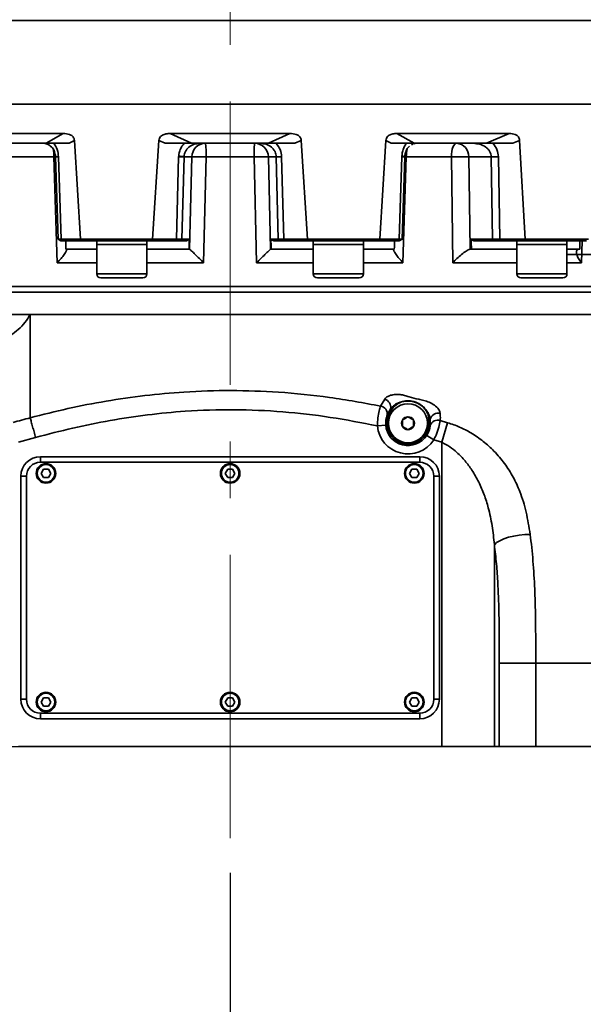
# Model space of a CAD drawing. Header units: millimetres. Extents: x -10540 to 6039, y -7467 to 6433.
# Tile 85 of 179: x -5077 to -4875, y 580 to 933. Entities that reach past the tile are written whole.
import ezdxf

# ---------------------------------------------------------------- set-up
doc = ezdxf.new("R2010")
doc.units = ezdxf.units.MM
doc.header["$LTSCALE"] = 8
doc.header["$PDSIZE"] = -1
doc.linetypes.add('CENTERX2', pattern=[20.32, 12.7, -2.54, 2.54, -2.54])
doc.layers.get('Defpoints').update_dxf_attribs({"true_color": 0x5e5e5e})
doc.layers.add('2细线层', color=4, linetype='Continuous', lineweight=13)
doc.layers.add('7标注层', color=4, linetype='Continuous', lineweight=13)
doc.layers.add('细实线层', color=7, linetype='Continuous')
doc.dimstyles.new('ISO-25', dxfattribs={"dimscale": 20, "dimtxt": 5, "dimasz": 6, "dimexe": 6, "dimexo": 0.625, "dimtad": 1, "dimtoh": 1, "dimdec": 0, "dimtxsty": 'Standard', "dimcen": 2.5, "dimclrd": 1, "dimclre": 1, "dimclrt": 4, "dimadec": 1, "dimazin": 2, "dimtfac": 1, "dimtdec": 0, "dimtmove": 0, "dimatfit": 0, "dimfxl": 1, "dimarcsym": 0})

# ---------------------------------------------------------------- blocks, each defined once
blk = doc.blocks.new('*D78')
at = {"layer": 'Defpoints', "color": 0, "linetype": 'ByBlock', "transparency": 16777216}
for p in [(-4976.16, 2662.54), (-2658.47, 2662.54), (-4574.67, 2472.48), (-4229.73, 2154.19), (-4257.59, 674.22)]:
    blk.add_point(p, dxfattribs=at)
at = {"layer": '细实线层', "color": 1, "linetype": 'ByBlock', "lineweight": -2, "transparency": 16777216}
blk.add_arc((-4608.18, 2662.54), 633.76, 290.86508, 349.13492, dxfattribs=at)
at = {"layer": '细实线层', "color": 1, "linetype": 'ByBlock', "transparency": 16777216}
for points in [[(-4005.7, 2544.97), (-3965.88, 2541.18), (-3974.43, 2662.54)], [(-4377.14, 2051.06), (-4387.78, 2089.62), (-4498.13, 2038.41)]]:
    blk.add_solid(points, dxfattribs=at)
at = {"layer": '细实线层', "color": 4, "linetype": 'ByBlock', "transparency": 16777216, "insert": (-4118.82, 2368.92), "char_height": 100, "attachment_point": 5, "rotation": 59.0362}
blk.add_mtext('80°', dxfattribs=at)
blk = doc.blocks.new('*D82')
at = {"layer": 'Defpoints', "color": 0, "linetype": 'ByBlock', "transparency": 16777216}
for p in [(-4801.18, 1162.05), (-5001.18, 639.74), (-4801.18, 213.09)]:
    blk.add_point(p, dxfattribs=at)
at = {"layer": '细实线层', "color": 1, "linetype": 'ByBlock', "lineweight": -2, "transparency": 16777216}
for p, q in [((-4801.18, 1149.55), (-4801.18, 93.09)), ((-5001.18, 627.24), (-5001.18, 93.09)), ((-5121.18, 213.09), (-5241.18, 213.09)), ((-5001.18, 213.09), (-4801.18, 213.09)), ((-4681.18, 213.09), (-4331.68, 213.09))]:
    blk.add_line(p, q, dxfattribs=at)
at = {"layer": '细实线层', "color": 1, "linetype": 'ByBlock', "transparency": 16777216}
for points in [[(-5121.18, 233.09), (-5121.18, 193.09), (-5001.18, 213.09)], [(-4681.18, 233.09), (-4681.18, 193.09), (-4801.18, 213.09)]]:
    blk.add_solid(points, dxfattribs=at)
at = {"layer": '细实线层', "color": 4, "linetype": 'ByBlock', "transparency": 16777216, "insert": (-4446.43, 276.15), "char_height": 100, "attachment_point": 5}
blk.add_mtext('200', dxfattribs=at)
blk = doc.blocks.new('*D83')
at = {"layer": 'Defpoints', "color": 0, "linetype": 'ByBlock', "transparency": 16777216}
for p in [(-1818.37, 1473.97), (-5001.18, 639.74), (-1818.37, -632.05)]:
    blk.add_point(p, dxfattribs=at)
at = {"layer": '细实线层', "color": 1, "linetype": 'ByBlock', "lineweight": -2, "transparency": 16777216}
for p, q in [((-1818.37, 1461.47), (-1818.37, -752.05)), ((-5001.18, 627.24), (-5001.18, -752.05)), ((-4881.18, -632.05), (-1938.37, -632.05))]:
    blk.add_line(p, q, dxfattribs=at)
at = {"layer": '细实线层', "color": 1, "linetype": 'ByBlock', "transparency": 16777216}
for points in [[(-4881.18, -612.05), (-4881.18, -652.05), (-5001.18, -632.05)], [(-1938.37, -612.05), (-1938.37, -652.05), (-1818.37, -632.05)]]:
    blk.add_solid(points, dxfattribs=at)
at = {"layer": '细实线层', "color": 4, "linetype": 'ByBlock', "transparency": 16777216, "insert": (-3409.77, -569.55), "char_height": 100, "attachment_point": 5}
blk.add_mtext('3183', dxfattribs=at)
blk = doc.blocks.new('*D85')
at = {"layer": '2细线层', "color": 1, "linetype": 'ByBlock', "lineweight": -2, "transparency": 16777216}
for p, q in [((-7399.62, 2760.25), (-7399.62, -754.33)), ((-5001.18, 627.24), (-5001.18, -754.33)), ((-5121.18, -634.33), (-7279.62, -634.33))]:
    blk.add_line(p, q, dxfattribs=at)
at = {"layer": '2细线层', "color": 1, "linetype": 'ByBlock', "transparency": 16777216}
for points in [[(-7279.62, -614.33), (-7279.62, -654.33), (-7399.62, -634.33)], [(-5121.18, -614.33), (-5121.18, -654.33), (-5001.18, -634.33)]]:
    blk.add_solid(points, dxfattribs=at)
at = {"layer": 'Defpoints', "color": 0, "linetype": 'ByBlock', "transparency": 16777216}
for p in [(-7399.62, 2772.75), (-5001.18, 639.74), (-7399.62, -634.33)]:
    blk.add_point(p, dxfattribs=at)
at = {"layer": '2细线层', "color": 4, "linetype": 'ByBlock', "transparency": 16777216, "insert": (-6200.4, -571.83), "char_height": 100, "attachment_point": 5}
blk.add_mtext('2398', dxfattribs=at)
blk = doc.blocks.new('*D87')
at = {"layer": '2细线层', "color": 1, "linetype": 'ByBlock', "lineweight": -2, "transparency": 16777216}
for p, q in [((-4788.68, 4272.97), (-1386.54, 4272.97)), ((-1506.54, 792.54), (-1506.54, 4152.97)), ((-5173.81, 672.54), (-1386.54, 672.54))]:
    blk.add_line(p, q, dxfattribs=at)
at = {"layer": '2细线层', "color": 1, "linetype": 'ByBlock', "transparency": 16777216}
for points in [[(-1526.54, 4152.97), (-1486.54, 4152.97), (-1506.54, 4272.97)], [(-1526.54, 792.54), (-1486.54, 792.54), (-1506.54, 672.54)]]:
    blk.add_solid(points, dxfattribs=at)
at = {"layer": 'Defpoints', "color": 0, "linetype": 'ByBlock', "transparency": 16777216}
for p in [(-4801.18, 4272.97), (-1506.54, 4272.97), (-5186.31, 672.54)]:
    blk.add_point(p, dxfattribs=at)
at = {"layer": '2细线层', "color": 4, "linetype": 'ByBlock', "transparency": 16777216, "insert": (-1569.6, 2367.54), "char_height": 100, "attachment_point": 5, "rotation": 90}
blk.add_mtext('3600', dxfattribs=at)
blk = doc.blocks.new('*D88')
at = {"layer": '2细线层', "color": 1, "linetype": 'ByBlock', "lineweight": -2, "transparency": 16777216}
for p, q in [((-4813.68, 1272.54), (-6007.93, 1272.54)), ((-5032.89, 231.05), (-5562.6, -139.87))]:
    blk.add_line(p, q, dxfattribs=at)
blk.add_arc((-3545.48, 1272.54), 2342.45, 182.93549, 212.06451, dxfattribs=at)
at = {"layer": '2细线层', "color": 1, "linetype": 'ByBlock', "transparency": 16777216}
for points in [[(-5904.85, 1152.07), (-5864.87, 1153.09), (-5887.93, 1272.54)], [(-5513.92, 40.04), (-5547.27, 17.94), (-5464.31, -71.04)]]:
    blk.add_solid(points, dxfattribs=at)
at = {"layer": 'Defpoints', "color": 0, "linetype": 'ByBlock', "transparency": 16777216}
for p in [(-3526.88, 1285.57), (-4801.18, 1272.54), (-4464.59, 1272.54), (-5696.36, 344.74), (-5022.65, 238.21)]:
    blk.add_point(p, dxfattribs=at)
at = {"layer": '2细线层', "color": 4, "linetype": 'ByBlock', "transparency": 16777216, "insert": (-5726.75, 609.01), "char_height": 100, "attachment_point": 5, "rotation": 286.9194}
blk.add_mtext('35°', dxfattribs=at)
blk = doc.blocks.new('*D89')
at = {"layer": '2细线层', "color": 1, "linetype": 'ByBlock', "lineweight": -2, "transparency": 16777216}
for p, q in [((-4813.68, 1272.54), (-5608.41, 1272.54)), ((-5488.41, 792.54), (-5488.41, 1152.54)), ((-5198.81, 672.54), (-5608.41, 672.54))]:
    blk.add_line(p, q, dxfattribs=at)
at = {"layer": '2细线层', "color": 1, "linetype": 'ByBlock', "transparency": 16777216}
for points in [[(-5508.41, 1152.54), (-5468.41, 1152.54), (-5488.41, 1272.54)], [(-5508.41, 792.54), (-5468.41, 792.54), (-5488.41, 672.54)]]:
    blk.add_solid(points, dxfattribs=at)
at = {"layer": 'Defpoints', "color": 0, "linetype": 'ByBlock', "transparency": 16777216}
for p in [(-5488.41, 1272.54), (-4801.18, 1272.54), (-5186.31, 672.54)]:
    blk.add_point(p, dxfattribs=at)
at = {"layer": '2细线层', "color": 4, "linetype": 'ByBlock', "transparency": 16777216, "insert": (-5551.47, 972.54), "char_height": 100, "attachment_point": 5, "rotation": 90}
blk.add_mtext('600', dxfattribs=at)
blk = doc.blocks.new('*D98')
at = {"layer": '2细线层', "color": 1, "linetype": 'ByBlock', "lineweight": -2, "transparency": 16777216}
for p, q in [((-3992.8, 1260.04), (-3992.8, -187.38)), ((-5001.18, 627.24), (-5001.18, -187.38)), ((-4881.18, -67.38), (-4112.8, -67.38))]:
    blk.add_line(p, q, dxfattribs=at)
at = {"layer": '2细线层', "color": 1, "linetype": 'ByBlock', "transparency": 16777216}
for points in [[(-4881.18, -47.38), (-4881.18, -87.38), (-5001.18, -67.38)], [(-4112.8, -47.38), (-4112.8, -87.38), (-3992.8, -67.38)]]:
    blk.add_solid(points, dxfattribs=at)
at = {"layer": 'Defpoints', "color": 0, "linetype": 'ByBlock', "transparency": 16777216}
for p in [(-3992.8, 1272.54), (-5001.18, 639.74), (-3992.8, -67.38)]:
    blk.add_point(p, dxfattribs=at)
at = {"layer": '2细线层', "color": 4, "linetype": 'ByBlock', "transparency": 16777216, "insert": (-4496.99, -4.32), "char_height": 100, "attachment_point": 5}
blk.add_mtext('1008', dxfattribs=at)

msp = doc.modelspace()

# ---------------------------------------------------------------- linework, layer by layer
at = {"color": 7, "linetype": 'Continuous', "lineweight": 35}
for p, q in [((-5236.18, 932.94), (-4766.18, 932.94)), ((-5236.18, 902.94), (-4766.18, 902.94)), ((-5060.97, 892.44), (-5101.26, 892.44)), ((-5067.13, 888.94), (-5060.97, 892.44)), ((-5057.01, 890), (-5058.85, 888.94)), ((-5054.79, 854.53), (-5057.01, 890)), ((-5026.68, 890), (-5028.95, 854.53)), ((-5024.42, 888.94), (-5026.68, 890)), ((-4979.74, 892.44), (-5022.62, 892.44)), ((-5022.62, 892.44), (-5014.99, 888.94)), ((-4987.37, 888.94), (-4979.74, 892.44)), ((-4975.68, 890), (-4977.94, 888.94)), ((-4973.4, 854.53), (-4975.68, 890)), ((-4945.34, 890), (-4947.57, 854.53)), ((-4943.51, 888.94), (-4945.34, 890)), ((-4901.1, 892.44), (-4941.39, 892.44)), ((-4941.39, 892.44), (-4935.22, 888.94)), ((-4909.26, 888.94), (-4901.1, 892.44)), ((-4897.42, 890), (-4899.84, 888.94)), ((-4895.37, 854.53), (-4897.42, 890)), ((-5093.09, 888.94), (-5067.13, 888.94)), ((-5067.89, 888.94), (-5066.73, 888.67)), ((-5066.73, 888.67), (-5066.16, 888.42)), ((-5066.16, 888.42), (-5065.57, 887.96)), ((-5014.99, 888.94), (-4987.37, 888.94)), ((-5013.07, 888.85), (-5012.51, 888.91)), ((-4989.84, 888.91), (-4989.26, 888.85)), ((-4936.16, 888.44), (-4935.61, 888.68)), ((-4935.31, 888.75), (-4934.47, 888.94)), ((-4935.22, 888.94), (-4909.26, 888.94)), ((-4913.42, 888.91), (-4912.85, 888.85)), ((-5064.33, 884.07), (-5080.48, 884.07)), ((-5064.33, 884.07), (-5063.77, 884.08)), ((-5063.13, 846.07), (-5064.33, 884.07)), ((-5063.77, 884.08), (-5062.85, 854.52)), ((-5062.7, 884.08), (-5061.78, 854.53)), ((-5019.63, 884.08), (-5020.38, 854.53)), ((-5019.63, 884.08), (-5019.62, 884.31)), ((-5017.7, 884.08), (-5018.45, 854.53)), ((-5017.7, 884.08), (-5017.69, 884.23)), ((-5014.9, 884.08), (-5017.7, 884.08)), ((-5015.71, 850.92), (-5014.9, 884.08)), ((-5009.77, 884.07), (-5010.67, 846.07)), ((-4992.59, 884.07), (-5009.77, 884.07)), ((-4991.68, 846.07), (-4992.59, 884.07)), ((-4984.66, 884.08), (-4987.46, 884.08)), ((-4987.46, 884.08), (-4986.65, 850.92)), ((-4983.9, 854.53), (-4984.66, 884.08)), ((-4982.73, 884.08), (-4981.98, 854.53)), ((-4939.66, 884.08), (-4940.58, 854.53)), ((-4939.66, 884.08), (-4939.65, 884.31)), ((-4939.51, 854.52), (-4938.58, 884.08)), ((-4938.02, 884.07), (-4939.23, 846.07)), ((-4938.59, 884.07), (-4938.58, 884.23)), ((-4938.59, 884.08), (-4938.02, 884.07)), ((-4921.88, 884.07), (-4938.02, 884.07)), ((-4921.38, 846.07), (-4921.88, 884.07)), ((-4907.58, 884.08), (-4915.65, 884.08)), ((-4915.65, 884.08), (-4915.19, 850.92)), ((-4907.09, 854.53), (-4907.58, 884.08)), ((-4904.98, 884.08), (-4904.49, 854.53)), ((-5062.85, 854.53), (-5061.83, 853.94)), ((-5061.78, 854.53), (-5054.79, 854.53)), ((-5061.78, 854.53), (-5061.12, 853.94)), ((-5061.12, 853.94), (-5054.29, 853.94)), ((-5054.79, 854.53), (-5054.75, 854.52)), ((-5054.75, 854.52), (-5028.99, 854.52)), ((-5054.29, 853.94), (-5054.75, 854.52)), ((-5054.29, 853.94), (-5029.11, 853.94)), ((-5048.99, 853.94), (-5048.99, 852.64)), ((-5048.99, 852.64), (-5048.99, 842.14)), ((-5048.99, 852.64), (-5031.12, 852.64)), ((-5048.99, 852.64), (-5041.55, 852.64)), ((-5041.55, 852.64), (-5030.99, 852.64)), ((-5031.12, 852.64), (-5030.99, 852.64)), ((-5030.99, 852.64), (-5030.99, 853.94)), ((-5030.99, 842.14), (-5030.99, 852.64)), ((-5028.99, 854.52), (-5029.11, 853.94)), ((-5029.11, 853.94), (-5020.73, 853.94)), ((-5028.99, 854.52), (-5028.95, 854.53)), ((-5028.95, 854.53), (-5020.38, 854.53)), ((-5020.38, 854.53), (-5020.73, 853.94)), ((-5019.45, 853.94), (-5018.45, 854.53)), ((-5019.45, 853.94), (-5016.8, 853.94)), ((-5018.45, 854.53), (-5015.78, 854.53)), ((-4986.57, 854.53), (-4983.9, 854.53)), ((-4985.55, 853.94), (-4982.9, 853.94)), ((-4982.9, 853.94), (-4983.9, 854.53)), ((-4981.98, 854.53), (-4973.4, 854.53)), ((-4981.98, 854.53), (-4981.63, 853.94)), ((-4981.63, 853.94), (-4973.25, 853.94)), ((-4973.4, 854.53), (-4973.37, 854.52)), ((-4973.37, 854.52), (-4947.6, 854.52)), ((-4973.25, 853.94), (-4973.37, 854.52)), ((-4973.25, 853.94), (-4948.06, 853.94)), ((-4971.37, 853.94), (-4971.37, 852.64)), ((-4971.37, 852.64), (-4971.37, 842.14)), ((-4971.37, 852.64), (-4953.37, 852.64)), ((-4971.37, 852.64), (-4960.8, 852.64)), ((-4960.8, 852.64), (-4953.37, 852.64)), ((-4953.37, 852.64), (-4953.37, 853.94)), ((-4953.37, 842.14), (-4953.37, 852.64)), ((-4947.6, 854.52), (-4948.06, 853.94)), ((-4948.06, 853.94), (-4941.23, 853.94)), ((-4947.6, 854.52), (-4947.57, 854.53)), ((-4947.57, 854.53), (-4940.58, 854.53)), ((-4940.58, 854.53), (-4941.23, 853.94)), ((-4940.53, 853.94), (-4939.5, 854.53)), ((-4914.77, 854.53), (-4907.09, 854.53)), ((-4913.84, 853.94), (-4906.21, 853.94)), ((-4906.21, 853.94), (-4907.09, 854.53)), ((-4904.49, 854.53), (-4895.37, 854.53)), ((-4904.49, 854.53), (-4904.49, 853.94)), ((-4904.49, 853.94), (-4895.58, 853.94)), ((-4898.43, 853.94), (-4898.43, 852.64)), ((-4898.43, 852.64), (-4898.43, 842.14)), ((-4898.43, 852.64), (-4880.43, 852.64)), ((-4898.43, 852.64), (-4884.93, 852.64)), ((-4895.58, 853.94), (-4895.34, 854.52)), ((-4895.58, 853.94), (-4873.43, 853.94)), ((-4895.37, 854.53), (-4895.34, 854.52)), ((-4895.34, 854.52), (-4872.68, 854.52)), ((-4884.93, 852.64), (-4880.43, 852.64)), ((-4880.43, 852.64), (-4880.43, 853.94)), ((-4880.43, 842.14), (-4880.43, 852.64)), ((-4874.97, 853.94), (-4875.26, 846.07)), ((-5048.99, 850.94), (-5060.03, 850.94)), ((-5059.85, 850.92), (-5059.93, 850.94)), ((-5015.89, 850.94), (-5030.99, 850.94)), ((-5015.79, 850.94), (-5015.89, 850.94)), ((-5015.79, 850.94), (-5015.71, 850.92)), ((-4986.65, 850.92), (-4986.57, 850.94)), ((-4986.57, 850.94), (-4986.47, 850.94)), ((-4971.37, 850.94), (-4986.47, 850.94)), ((-4942.32, 850.94), (-4953.37, 850.94)), ((-4942.42, 850.94), (-4942.5, 850.92)), ((-4915.19, 850.92), (-4914.96, 850.94)), ((-4914.96, 850.94), (-4914.68, 850.94)), ((-4898.3, 850.94), (-4914.68, 850.94)), ((-4875.86, 850.94), (-4880.5, 850.94)), ((-4880.43, 849.04), (-4838.97, 849.04)), ((-4876.14, 850.94), (-4876.37, 850.92)), ((-5048.99, 846.07), (-5063.13, 846.07)), ((-5010.67, 846.07), (-5030.99, 846.07)), ((-4971.37, 846.07), (-4991.68, 846.07)), ((-4939.23, 846.07), (-4953.37, 846.07)), ((-4898.43, 846.07), (-4921.38, 846.07)), ((-4875.26, 846.07), (-4880.43, 846.07)), ((-5048.99, 842.14), (-5041.55, 842.14)), ((-5041.29, 840.64), (-5047.49, 840.64)), ((-5041.55, 842.14), (-5030.99, 842.14)), ((-5032.49, 840.64), (-5041.29, 840.64)), ((-4971.37, 842.14), (-4960.8, 842.14)), ((-4961.06, 840.64), (-4969.87, 840.64)), ((-4954.87, 840.64), (-4961.06, 840.64)), ((-4960.8, 842.14), (-4953.37, 842.14)), ((-4898.43, 842.14), (-4884.93, 842.14)), ((-4885.68, 840.64), (-4896.93, 840.64)), ((-4881.93, 840.64), (-4885.68, 840.64)), ((-4884.93, 842.14), (-4880.43, 842.14)), ((-5234.18, 837.54), (-5001.18, 837.54)), ((-5001.18, 837.54), (-4768.18, 837.54)), ((-5001.18, 835.54), (-5236.18, 835.54)), ((-4766.18, 835.54), (-5001.18, 835.54)), ((-4947.22, 794.67), (-4945.77, 797.21)), ((-4944.06, 793.01), (-4944.87, 791.46)), ((-4944.06, 793.01), (-4943.64, 793.68)), ((-4943.65, 792.73), (-4944.06, 793.01)), ((-4943.21, 793.44), (-4943.65, 792.73)), ((-4943.21, 793.44), (-4943.64, 793.68)), ((-4948.39, 787.58), (-4945.4, 787.84)), ((-4929.5, 790.06), (-4930, 790.06)), ((-4929.96, 789.23), (-4930, 790.06)), ((-4929.96, 789.23), (-4929.46, 789.27)), ((-4929.5, 790.06), (-4929.46, 789.27)), ((-4925.88, 789.5), (-4923.23, 788.74)), ((-4923.23, 788.74), (-4925.33, 781.69)), ((-4928.21, 782.53), (-4930.73, 784.17)), ((-5070.9, 783.44), (-5077.03, 781.73)), ((-4925.33, 781.69), (-4928.21, 782.53)), ((-4925.33, 672.54), (-4925.33, 781.69)), ((-5069.18, 774.54), (-5069.18, 776.54)), ((-5069.18, 776.54), (-4933.18, 776.54)), ((-4933.18, 774.54), (-5069.18, 774.54)), ((-4933.18, 774.54), (-4933.18, 776.54)), ((-5068.91, 770.54), (-5068.04, 772.04)), ((-5068.04, 769.04), (-5068.91, 770.54)), ((-5068.04, 772.04), (-5066.31, 772.04)), ((-5066.31, 772.04), (-5065.45, 770.54)), ((-5065.45, 770.54), (-5066.31, 769.04)), ((-5002.91, 770.54), (-5002.04, 772.04)), ((-5002.04, 769.04), (-5002.91, 770.54)), ((-5002.04, 772.04), (-5000.31, 772.04)), ((-5000.31, 772.04), (-4999.45, 770.54)), ((-4999.45, 770.54), (-5000.31, 769.04)), ((-4936.91, 770.54), (-4936.04, 772.04)), ((-4936.04, 769.04), (-4936.91, 770.54)), ((-4936.04, 772.04), (-4934.31, 772.04)), ((-4934.31, 772.04), (-4933.45, 770.54)), ((-4933.45, 770.54), (-4934.31, 769.04)), ((-5076.18, 689.54), (-5076.18, 769.54)), ((-5076.18, 769.54), (-5074.18, 769.54)), ((-5074.18, 769.54), (-5074.18, 689.54)), ((-5066.31, 769.04), (-5068.04, 769.04)), ((-5000.31, 769.04), (-5002.04, 769.04)), ((-4934.31, 769.04), (-4936.04, 769.04)), ((-4928.18, 689.54), (-4928.18, 769.54)), ((-4928.18, 769.54), (-4926.18, 769.54)), ((-4926.18, 769.54), (-4926.18, 689.54)), ((-4906.47, 744.98), (-4906.47, 672.54)), ((-4904.72, 672.54), (-4904.72, 702.54)), ((-4891.64, 702.54), (-4891.64, 672.54)), ((-5076.18, 689.54), (-5074.18, 689.54)), ((-5068.91, 688.54), (-5068.04, 690.04)), ((-5068.04, 690.04), (-5066.31, 690.04)), ((-5066.31, 690.04), (-5065.45, 688.54)), ((-5002.91, 688.54), (-5002.04, 690.04)), ((-5002.04, 690.04), (-5000.31, 690.04)), ((-5000.31, 690.04), (-4999.45, 688.54)), ((-4936.91, 688.54), (-4936.04, 690.04)), ((-4936.04, 690.04), (-4934.31, 690.04)), ((-4934.31, 690.04), (-4933.45, 688.54)), ((-4928.18, 689.54), (-4926.18, 689.54)), ((-5068.04, 687.04), (-5068.91, 688.54)), ((-5066.31, 687.04), (-5068.04, 687.04)), ((-5065.45, 688.54), (-5066.31, 687.04)), ((-5002.04, 687.04), (-5002.91, 688.54)), ((-5000.31, 687.04), (-5002.04, 687.04)), ((-4999.45, 688.54), (-5000.31, 687.04)), ((-4936.04, 687.04), (-4936.91, 688.54)), ((-4934.31, 687.04), (-4936.04, 687.04)), ((-4933.45, 688.54), (-4934.31, 687.04)), ((-5069.18, 684.54), (-4933.18, 684.54)), ((-5069.18, 682.54), (-5069.18, 684.54)), ((-4933.18, 682.54), (-5069.18, 682.54)), ((-4933.18, 682.54), (-4933.18, 684.54)), ((-4925.33, 672.54), (-5077.03, 672.54)), ((-4906.47, 672.54), (-4925.33, 672.54)), ((-4904.72, 672.54), (-4906.47, 672.54)), ((-4891.64, 672.54), (-4904.72, 672.54)), ((-4891.64, 672.54), (-4861.63, 672.54))]:
    msp.add_line(p, q, dxfattribs=at)
at = {"color": 7, "linetype": 'Continuous', "lineweight": 35, "flags": 128}
for points in [[(-4919.98, 888.94), (-4920.34, 888.85), (-4920.69, 888.57), (-4921.02, 888.12), (-4921.3, 887.52), (-4921.54, 886.78), (-4921.72, 885.94), (-4921.83, 885.03), (-4921.88, 884.07)], [(-4893.64, 748.67), (-4895.56, 748.62), (-4897.55, 748.42), (-4899.51, 748.09), (-4901.37, 747.63), (-4903.06, 747.07), (-4904.51, 746.42), (-4905.66, 745.72), (-4906.47, 744.98)]]:
    msp.add_lwpolyline(points, dxfattribs=at)
at = {"color": 7, "linetype": 'Continuous', "lineweight": 35}
for centre, radius in [((-4937.43, 788.54), 7), ((-5067.18, 770.54), 3.5), ((-5067.18, 770.54), 3.15), ((-5001.18, 770.54), 3.5), ((-5001.18, 770.54), 3.15), ((-4935.18, 770.54), 3.5), ((-4935.18, 770.54), 3.15), ((-5067.18, 688.54), 3.5), ((-5067.18, 688.54), 3.15), ((-5001.18, 688.54), 3.5), ((-5001.18, 688.54), 3.15), ((-4935.18, 688.54), 3.5), ((-4935.18, 688.54), 3.15)]:
    msp.add_circle(centre, radius, dxfattribs=at)
for centre, radius, start, end in [((-5077.68, 884.11), 13.35, 359.8196, 12.3486), ((-5009.94, 883.98), 4.96, 90.4251, 178.8019), ((-5039.19, 885.26), 29.44, 357.6755, 7.1703), ((-4963.17, 885.26), 29.44, 172.8297, 182.3245), ((-4992.42, 883.98), 4.96, 1.1981, 89.5749), ((-4924.7, 884.11), 13.33, 167.5788, 180.1863), ((-4920.32, 884.27), 4.68, 357.6752, 85.748), ((-5063.35, 901.43), 17.36, 268.6253, 272.1602), ((-5018.66, 915.5), 31.44, 268.2432, 271.7568), ((-5015.65, 951.28), 67.09, 266.6132, 268.2579), ((-4983.69, 915.5), 31.44, 268.2432, 271.7568), ((-4939, 901.43), 17.36, 267.8398, 271.3747), ((-4940.28, 869.27), 15.05, 83.5311, 87.6036), ((-4906.28, 945.21), 61.14, 268.783, 271.217), ((-5047.49, 842.14), 1.5, 180, 270), ((-5032.49, 842.14), 1.5, 270, 0), ((-4969.87, 842.14), 1.5, 180, 270), ((-4954.87, 842.14), 1.5, 270, 0), ((-4896.93, 842.14), 1.5, 180, 270), ((-4881.93, 842.14), 1.5, 270, 0), ((-4947.63, 791.9), 2.79, 350.9489, 81.4651), ((-4946.84, 794.16), 3.23, 351.4868, 70.6608), ((-4937.43, 788.54), 7.5, 146.0049, 5.2565), ((-4926.47, 788.99), 3.21, 80.0961, 160.5783), ((-4937.43, 788.54), 11, 185.0013, 326.896), ((-4937.43, 788.54), 8, 185.0013, 326.896), ((-4937.43, 788.54), 2.31, 150, 210), ((-4937.43, 788.54), 2.31, 90, 150), ((-4937.43, 788.54), 2.31, 30, 90), ((-4937.43, 788.54), 2.31, 330, 30), ((-4926.8, 786.85), 2.81, 70.9035, 162.3337), ((-4937.43, 788.54), 2.31, 210, 270), ((-4937.43, 788.54), 2.31, 270, 330), ((-5069.18, 769.54), 7, 90, 180), ((-5069.18, 769.54), 5, 90, 180), ((-4933.18, 769.54), 7, 0, 90), ((-4933.18, 769.54), 5, 0, 90), ((-5069.18, 689.54), 7, 180, 270), ((-5069.18, 689.54), 5, 180, 270), ((-4933.18, 689.54), 5, 270, 0), ((-4933.18, 689.54), 7, 270, 0)]:
    msp.add_arc(centre, radius, start, end, dxfattribs=at)
for centre, major_axis, ratio, start_param, end_param in [((-5001.18, 72.85), (-209.77, 7394.32), 0.004998, 1.464823, 1.465231), ((-5001.18, 841.53), (212.8, 121.92), 0.075622, 1.59612, 1.60092), ((-5001.18, 72.85), (209.77, 7394.32), 0.004998, 1.465027, 1.465515), ((-5001.18, 72.85), (-209.77, 7394.32), 0.004998, 4.81767, 4.818158), ((-5001.18, 841.53), (212.8, -121.92), 0.075622, 1.540673, 1.545473), ((-5001.18, 72.85), (209.77, 7394.32), 0.004998, 4.817954, 4.818362), ((-5001.18, 72.85), (-184.5, 7394.32), 0.014394, 4.817453, 4.817941), ((-5001.18, 841.53), (211.44, -113.16), 0.227735, 1.269591, 1.274391), ((-5001.18, 72.85), (184.5, 7394.32), 0.014394, 4.818171, 4.818579)]:
    msp.add_ellipse(centre, major_axis=major_axis, ratio=ratio, start_param=start_param, end_param=end_param, dxfattribs=at)
for points, knots in [([(-5060.97, 892.44), (-5060.22, 892.4), (-5059.07, 892.34), (-5057.82, 891.67), (-5057.25, 890.98), (-5057.05, 890.43), (-5057.02, 890.1), (-5057.01, 890)], [0, 0, 0, 0, 0.438625, 0.671143, 0.809268, 0.947739, 1, 1, 1, 1]), ([(-5026.68, 890), (-5026.64, 890.25), (-5026.57, 890.73), (-5026.13, 891.4), (-5025.34, 891.99), (-5024.12, 892.38), (-5023.14, 892.42), (-5022.62, 892.44)], [0, 0, 0, 0, 0.139216, 0.278881, 0.442793, 0.696779, 1, 1, 1, 1]), ([(-4979.74, 892.44), (-4978.97, 892.4), (-4977.79, 892.34), (-4976.5, 891.67), (-4975.92, 890.98), (-4975.72, 890.43), (-4975.69, 890.1), (-4975.68, 890)], [0, 0, 0, 0, 0.438625, 0.671143, 0.809268, 0.947739, 1, 1, 1, 1]), ([(-4945.34, 890), (-4945.31, 890.25), (-4945.23, 890.73), (-4944.8, 891.4), (-4944.03, 891.99), (-4942.84, 892.38), (-4941.9, 892.42), (-4941.39, 892.44)], [0, 0, 0, 0, 0.1392162, 0.2788812, 0.4427926, 0.6967795, 1, 1, 1, 1]), ([(-4901.1, 892.44), (-4900.4, 892.4), (-4899.33, 892.34), (-4898.16, 891.67), (-4897.64, 890.98), (-4897.46, 890.43), (-4897.43, 890.1), (-4897.42, 890)], [0, 0, 0, 0, 0.438625, 0.671143, 0.809268, 0.947739, 1, 1, 1, 1]), ([(-5067.13, 888.94), (-5066.41, 888.94), (-5064.55, 888.94), (-5061.75, 888.94), (-5059.82, 888.94), (-5058.85, 888.94)], [0, 0, 0, 0, 0.237029, 0.614922, 1, 1, 1, 1]), ([(-5065.48, 887.89), (-5065.27, 887.71), (-5064.71, 887.24), (-5064.16, 886.14), (-5063.84, 884.99), (-5063.79, 884.38), (-5063.77, 884.07)], [0, 0, 0, 0, 0.250389, 0.633779, 0.817709, 1, 1, 1, 1]), ([(-5062.7, 884.08), (-5062.8, 884.97), (-5063, 886.78), (-5063.89, 888.21), (-5064.34, 888.94)], [0, 0, 0, 0, 0.492589, 1, 1, 1, 1]), ([(-5024.42, 888.94), (-5022.91, 888.94), (-5020.63, 888.94), (-5017.45, 888.94), (-5015.81, 888.94), (-5014.99, 888.94)], [0, 0, 0, 0, 0.491225, 0.743913, 1, 1, 1, 1]), ([(-5019.62, 884.31), (-5019.49, 885.16), (-5019.23, 886.88), (-5018.2, 888.25), (-5017.68, 888.94)], [0, 0, 0, 0, 0.492622, 1, 1, 1, 1]), ([(-5017.69, 884.23), (-5017.66, 884.53), (-5017.58, 885.14), (-5017.23, 886.03), (-5016.68, 886.87), (-5015.67, 887.88), (-5014.41, 888.62), (-5013.39, 888.73), (-5013.06, 888.77)], [0, 0, 0, 0, 0.118378, 0.241311, 0.376607, 0.526295, 0.844742, 1, 1, 1, 1]), ([(-4989.28, 888.76), (-4988.94, 888.73), (-4987.9, 888.61), (-4986.63, 887.84), (-4985.61, 886.8), (-4985.08, 885.93), (-4984.74, 885.02), (-4984.68, 884.39), (-4984.66, 884.08)], [0, 0, 0, 0, 0.155314, 0.47433, 0.62388, 0.759075, 0.88154, 1, 1, 1, 1]), ([(-4987.37, 888.94), (-4986.6, 888.94), (-4984.63, 888.94), (-4981.44, 888.94), (-4979.12, 888.94), (-4977.94, 888.94)], [0, 0, 0, 0, 0.2370292, 0.6149221, 1, 1, 1, 1]), ([(-4982.73, 884.08), (-4982.84, 884.97), (-4983.06, 886.78), (-4984.13, 888.21), (-4984.68, 888.94)], [0, 0, 0, 0, 0.492589, 1, 1, 1, 1]), ([(-4943.51, 888.94), (-4942.26, 888.94), (-4940.36, 888.94), (-4937.54, 888.94), (-4936, 888.94), (-4935.22, 888.94)], [0, 0, 0, 0, 0.491225, 0.743913, 1, 1, 1, 1]), ([(-4939.65, 884.31), (-4939.53, 885.16), (-4939.3, 886.88), (-4938.45, 888.25), (-4938.02, 888.94)], [0, 0, 0, 0, 0.4926218, 1, 1, 1, 1]), ([(-4938.58, 884.23), (-4938.55, 884.53), (-4938.49, 885.12), (-4938.15, 886.24), (-4937.59, 887.3), (-4937.05, 887.76), (-4936.83, 887.93)], [0, 0, 0, 0, 0.181804, 0.365686, 0.749492, 1, 1, 1, 1]), ([(-4912.86, 888.76), (-4912.47, 888.73), (-4911.27, 888.61), (-4909.81, 887.84), (-4908.65, 886.8), (-4908.04, 885.93), (-4907.66, 885.02), (-4907.61, 884.39), (-4907.58, 884.08)], [0, 0, 0, 0, 0.155273, 0.474304, 0.623861, 0.759063, 0.881534, 1, 1, 1, 1]), ([(-4909.26, 888.94), (-4908.55, 888.94), (-4906.7, 888.94), (-4903.52, 888.94), (-4901.07, 888.94), (-4899.84, 888.94)], [0, 0, 0, 0, 0.237029, 0.614922, 1, 1, 1, 1]), ([(-4904.98, 884.08), (-4905.09, 884.97), (-4905.31, 886.78), (-4906.44, 888.21), (-4907.01, 888.94)], [0, 0, 0, 0, 0.4925894, 1, 1, 1, 1]), ([(-5014.9, 884.08), (-5014.74, 884.09), (-5014.41, 884.12), (-5013.17, 884.12), (-5011.55, 884.11), (-5010.35, 884.08), (-5009.77, 884.07)], [0, 0, 0, 0, 0.241759, 0.5, 0.758241, 1, 1, 1, 1]), ([(-4992.59, 884.07), (-4992.01, 884.08), (-4990.8, 884.11), (-4989.18, 884.12), (-4987.95, 884.12), (-4987.62, 884.09), (-4987.46, 884.08)], [0, 0, 0, 0, 0.241759, 0.5, 0.758241, 1, 1, 1, 1]), ([(-4921.88, 884.07), (-4921.32, 884.08), (-4920.17, 884.11), (-4918.33, 884.12), (-4916.69, 884.12), (-4915.99, 884.09), (-4915.65, 884.08)], [0, 0, 0, 0, 0.2417589, 0.5, 0.7582411, 1, 1, 1, 1]), ([(-5062.85, 854.52), (-5062.81, 854.52), (-5062.75, 854.52), (-5062.31, 854.52), (-5061.92, 854.52), (-5061.78, 854.53)], [0, 0, 0, 0, 0.386427, 0.7728475, 1, 1, 1, 1]), ([(-5061.81, 853.94), (-5061.81, 853.94), (-5061.83, 853.94), (-5061.64, 853.94), (-5061.36, 853.94), (-5061.16, 853.94), (-5061.12, 853.94)], [0, 0, 0, 0, 0.111034, 0.514505, 0.918163, 1, 1, 1, 1]), ([(-5020.73, 853.94), (-5020.54, 853.94), (-5020.16, 853.94), (-5019.72, 853.94), (-5019.51, 853.94), (-5019.46, 853.94), (-5019.45, 853.94)], [0, 0, 0, 0, 0.290928, 0.612752, 0.934724, 1, 1, 1, 1]), ([(-5020.38, 854.53), (-5020.07, 854.52), (-5019.47, 854.52), (-5018.76, 854.52), (-5018.56, 854.52), (-5018.45, 854.53)], [0, 0, 0, 0, 0.3223859, 0.6447631, 1, 1, 1, 1]), ([(-4983.9, 854.53), (-4983.81, 854.52), (-4983.63, 854.52), (-4982.95, 854.52), (-4982.31, 854.52), (-4981.98, 854.53)], [0, 0, 0, 0, 0.322386, 0.644763, 1, 1, 1, 1]), ([(-4982.9, 853.94), (-4982.85, 853.94), (-4982.74, 853.94), (-4982.33, 853.94), (-4981.92, 853.94), (-4981.67, 853.94), (-4981.63, 853.94)], [0, 0, 0, 0, 0.290928, 0.612752, 0.934724, 1, 1, 1, 1]), ([(-4941.23, 853.94), (-4941.09, 853.94), (-4940.8, 853.94), (-4940.56, 853.94), (-4940.56, 853.94), (-4940.55, 853.94)], [0, 0, 0, 0, 0.363889, 0.766422, 1, 1, 1, 1]), ([(-4940.58, 854.53), (-4940.35, 854.52), (-4939.88, 854.52), (-4939.53, 854.52), (-4939.55, 854.52), (-4939.56, 854.52)], [0, 0, 0, 0, 0.3867907, 0.7735711, 1, 1, 1, 1]), ([(-4907.09, 854.53), (-4906.89, 854.52), (-4906.5, 854.52), (-4905.57, 854.52), (-4904.86, 854.52), (-4904.49, 854.53)], [0, 0, 0, 0, 0.322386, 0.644763, 1, 1, 1, 1]), ([(-4906.21, 853.94), (-4906.09, 853.94), (-4905.85, 853.94), (-4905.29, 853.94), (-4904.8, 853.94), (-4904.54, 853.94), (-4904.49, 853.94)], [0, 0, 0, 0, 0.290928, 0.612752, 0.934724, 1, 1, 1, 1]), ([(-5059.85, 850.92), (-5059.81, 850.86), (-5059.73, 850.75), (-5059.93, 850.18), (-5060.58, 849.14), (-5061.72, 847.65), (-5062.66, 846.6), (-5063.13, 846.07)], [0, 0, 0, 0, 0.120711, 0.250644, 0.500151, 0.74978, 1, 1, 1, 1]), ([(-5015.71, 850.92), (-5015.63, 850.86), (-5015.46, 850.75), (-5014.8, 850.18), (-5013.7, 849.14), (-5012.21, 847.65), (-5011.19, 846.6), (-5010.67, 846.07)], [0, 0, 0, 0, 0.120709, 0.250644, 0.500151, 0.749779, 1, 1, 1, 1]), ([(-4986.65, 850.92), (-4986.73, 850.86), (-4986.9, 850.75), (-4987.55, 850.18), (-4988.65, 849.14), (-4990.14, 847.65), (-4991.17, 846.6), (-4991.68, 846.07)], [0, 0, 0, 0, 0.120711, 0.250644, 0.500151, 0.74978, 1, 1, 1, 1]), ([(-4942.5, 850.92), (-4942.54, 850.86), (-4942.63, 850.75), (-4942.43, 850.18), (-4941.78, 849.14), (-4940.64, 847.65), (-4939.7, 846.6), (-4939.23, 846.07)], [0, 0, 0, 0, 0.120709, 0.250644, 0.500151, 0.749779, 1, 1, 1, 1]), ([(-4915.19, 850.92), (-4915.39, 850.86), (-4915.79, 850.75), (-4916.82, 850.18), (-4918.24, 849.14), (-4919.9, 847.65), (-4920.89, 846.6), (-4921.38, 846.07)], [0, 0, 0, 0, 0.120711, 0.250644, 0.500151, 0.74978, 1, 1, 1, 1]), ([(-4876.37, 850.92), (-4876.53, 850.86), (-4876.86, 850.75), (-4877.14, 850.18), (-4877.02, 849.14), (-4876.36, 847.65), (-4875.62, 846.6), (-4875.26, 846.07)], [0, 0, 0, 0, 0.120709, 0.250644, 0.500151, 0.749779, 1, 1, 1, 1]), ([(-5072.84, 827.54), (-5073.44, 826.56), (-5074.62, 824.6), (-5077.05, 822.14), (-5079.77, 820.05), (-5083.64, 817.59), (-5088.75, 815.01), (-5095.8, 812.11), (-5103.73, 809.44), (-5112.54, 807), (-5119.9, 805.28), (-5124.32, 804.41), (-5125.76, 804.12)], [0, 0, 0, 0, 0.057707, 0.115468, 0.173369, 0.231235, 0.346876, 0.462554, 0.616799, 0.771064, 0.925316, 1, 1, 1, 1]), ([(-5072.84, 790.5), (-5072.84, 792.71), (-5072.84, 797.14), (-5072.84, 803.93), (-5072.84, 809.87), (-5072.84, 814.91), (-5072.84, 818.84), (-5072.84, 822.33), (-5072.84, 825.25), (-5072.84, 826.78), (-5072.84, 827.54)], [0, 0, 0, 0, 0.2027051, 0.4053978, 0.6080431, 0.7060786, 0.8040952, 0.9020725, 0.951082, 1, 1, 1, 1]), ([(-5072.84, 790.5), (-5068.34, 791.64), (-5059.34, 793.92), (-5045.62, 796.55), (-5031.75, 798.56), (-5016.8, 799.93), (-5000.82, 800.45), (-4983.37, 799.82), (-4965.44, 798.04), (-4953.3, 795.79), (-4947.22, 794.67)], [0, 0, 0, 0, 0.109757, 0.219513, 0.330317, 0.441117, 0.574353, 0.708177, 0.853755, 1, 1, 1, 1]), ([(-4945.77, 797.21), (-4945.6, 797.4), (-4945.15, 797.9), (-4944.01, 798.5), (-4942.31, 798.89), (-4940.43, 798.88), (-4938.62, 798.55), (-4936.43, 797.88), (-4934.12, 797.2), (-4931.69, 796.73), (-4929.72, 796.08), (-4927.84, 795.04), (-4926.49, 793.71), (-4926, 792.69), (-4925.93, 792.23), (-4925.92, 792.16)], [0, 0, 0, 0, 0.042838, 0.110766, 0.189262, 0.278693, 0.348239, 0.418028, 0.565752, 0.6472, 0.728183, 0.822922, 0.917859, 0.987411, 1, 1, 1, 1]), ([(-4948.39, 787.58), (-4948.35, 788.54), (-4948.27, 790.48), (-4947.77, 792.92), (-4947.38, 794.14), (-4947.22, 794.67)], [0, 0, 0, 0, 0.359579, 0.72288, 1, 1, 1, 1]), ([(-4943.64, 793.68), (-4943.45, 793.95), (-4942.87, 794.72), (-4941.3, 795.77), (-4939.83, 796.25), (-4938.96, 796.39), (-4938.95, 796.39)], [0, 0, 0, 0, 0.181019, 0.526204, 0.995866, 1, 1, 1, 1]), ([(-4938.95, 796.39), (-4938.96, 796.39), (-4939.1, 796.36), (-4939.5, 796.25), (-4940.29, 795.97), (-4941.03, 795.58), (-4941.97, 794.93), (-4942.67, 794.29), (-4943.1, 793.62), (-4943.21, 793.44)], [0, 0, 0, 0, 0.004257, 0.081242, 0.233895, 0.47535, 0.549733, 0.882109, 1, 1, 1, 1]), ([(-4938.95, 796.39), (-4938.94, 796.39), (-4938.83, 796.42), (-4938.45, 796.5), (-4937.25, 796.66), (-4935.89, 796.54), (-4934.11, 795.97), (-4933.04, 795.35), (-4932.3, 794.69), (-4932.18, 794.58), (-4932.18, 794.57)], [0, 0, 0, 0, 0.003166, 0.048254, 0.16119, 0.499979, 0.595089, 0.932421, 0.996835, 1, 1, 1, 1]), ([(-4932.18, 794.57), (-4932.18, 794.58), (-4932.94, 795.18), (-4934.02, 795.77), (-4935.93, 796.36), (-4937.25, 796.53), (-4938.44, 796.46), (-4938.83, 796.41), (-4938.94, 796.39), (-4938.95, 796.39)], [0, 0, 0, 0, 0.003265, 0.404951, 0.499564, 0.837909, 0.951331, 0.996734, 1, 1, 1, 1]), ([(-4932.18, 794.57), (-4932.17, 794.57), (-4932.14, 794.54), (-4932.01, 794.44), (-4931.69, 794.16), (-4931.13, 793.6), (-4930.34, 792.58), (-4929.68, 791.34), (-4929.55, 790.39), (-4929.5, 790.06)], [0, 0, 0, 0, 0.004267, 0.021935, 0.092856, 0.240147, 0.458569, 0.812725, 1, 1, 1, 1]), ([(-4930, 790.06), (-4930, 790.07), (-4929.99, 790.25), (-4930.05, 791.01), (-4930.31, 791.84), (-4930.8, 792.85), (-4931.23, 793.53), (-4931.77, 794.17), (-4932.06, 794.47), (-4932.17, 794.57), (-4932.18, 794.57)], [0, 0, 0, 0, 0.004907, 0.101499, 0.445991, 0.50723, 0.754209, 0.913181, 0.995592, 1, 1, 1, 1]), ([(-4948.39, 787.58), (-4954, 788.68), (-4965.23, 790.88), (-4982.4, 792.83), (-4999.78, 793.61), (-5015.97, 793.09), (-5030.78, 791.64), (-5044.24, 789.59), (-5057.64, 786.91), (-5066.48, 784.6), (-5070.9, 783.44)], [0, 0, 0, 0, 0.1385489, 0.2770792, 0.4183166, 0.5595526, 0.6690935, 0.7786421, 0.8893188, 1, 1, 1, 1]), ([(-4944.87, 791.46), (-4944.97, 791.2), (-4945.18, 790.63), (-4945.41, 789.46), (-4945.44, 788.44), (-4945.4, 787.94), (-4945.4, 787.84)], [0, 0, 0, 0, 0.298955, 0.660038, 0.931509, 1, 1, 1, 1]), ([(-4925.92, 792.16), (-4925.85, 791.44), (-4925.78, 790.54), (-4925.86, 789.67), (-4925.88, 789.5)], [0, 0, 0, 0, 0.8017611, 1, 1, 1, 1]), ([(-5078.99, 788.81), (-5076.94, 789.37), (-5074.89, 789.94), (-5072.84, 790.5), (-5072.84, 790.5)], [0, 0, 0, 0, 0.999991, 1, 1, 1, 1]), ([(-4937.43, 790.85), (-4937.78, 790.64), (-4938.45, 790.26), (-4939.12, 789.87), (-4939.43, 789.69)], [0, 0, 0, 0, 0.534671, 1, 1, 1, 1]), ([(-4939.43, 789.69), (-4939.43, 789.58), (-4939.43, 789.1), (-4939.43, 788.3), (-4939.43, 787.65), (-4939.43, 787.38)], [0, 0, 0, 0, 0.14427, 0.645991, 1, 1, 1, 1]), ([(-4935.43, 789.69), (-4935.78, 789.9), (-4936.45, 790.29), (-4937.12, 790.67), (-4937.43, 790.85)], [0, 0, 0, 0, 0.534671, 1, 1, 1, 1]), ([(-4935.43, 787.38), (-4935.43, 787.65), (-4935.43, 788.3), (-4935.43, 789.1), (-4935.43, 789.58), (-4935.43, 789.69)], [0, 0, 0, 0, 0.354009, 0.85573, 1, 1, 1, 1]), ([(-4930.73, 784.17), (-4930.55, 784.46), (-4930.14, 785.15), (-4929.85, 785.94), (-4929.59, 786.87), (-4929.52, 787.31), (-4929.47, 787.7)], [0, 0, 0, 0, 0.220409, 0.529827, 0.59268, 1, 1, 1, 1]), ([(-4929.47, 787.7), (-4929.46, 787.82), (-4929.41, 788.34), (-4929.44, 788.87), (-4929.46, 789.27)], [0, 0, 0, 0, 0.243425, 1, 1, 1, 1]), ([(-4925.88, 789.5), (-4926.02, 788.72), (-4926.31, 787.17), (-4927.16, 784.63), (-4927.92, 783.11), (-4928.21, 782.53)], [0, 0, 0, 0, 0.381818, 0.764858, 1, 1, 1, 1]), ([(-4923.23, 788.74), (-4921.77, 788.25), (-4918.86, 787.26), (-4914.54, 784.98), (-4910.37, 782.09), (-4906.3, 778.39), (-4902.69, 774.11), (-4899.63, 769.26), (-4896.98, 763.51), (-4894.9, 756.72), (-4894.06, 751.35), (-4893.64, 748.67)], [0, 0, 0, 0, 0.079722, 0.15955, 0.25663, 0.353839, 0.467359, 0.581474, 0.695274, 0.847621, 1, 1, 1, 1]), ([(-4939.43, 787.38), (-4939.07, 787.18), (-4938.4, 786.79), (-4937.74, 786.41), (-4937.43, 786.23)], [0, 0, 0, 0, 0.534671, 1, 1, 1, 1]), ([(-4937.43, 786.23), (-4937.07, 786.44), (-4936.4, 786.82), (-4935.74, 787.21), (-4935.43, 787.38)], [0, 0, 0, 0, 0.534671, 1, 1, 1, 1]), ([(-4906.47, 744.98), (-4906.7, 747.25), (-4907.17, 751.77), (-4908.42, 757.73), (-4910.06, 762.94), (-4911.99, 767.45), (-4914.29, 771.5), (-4916.91, 775.08), (-4919.59, 777.88), (-4922.39, 780.17), (-4924.35, 781.18), (-4925.33, 781.69)], [0, 0, 0, 0, 0.156191, 0.312319, 0.429096, 0.546078, 0.662641, 0.758578, 0.854351, 0.927293, 1, 1, 1, 1]), ([(-4893.64, 748.67), (-4893.44, 747.1), (-4893.05, 743.96), (-4892.45, 737.46), (-4892.02, 730.27), (-4891.77, 722.48), (-4891.64, 713.63), (-4891.64, 706.98), (-4891.64, 702.54)], [0, 0, 0, 0, 0.107141, 0.214293, 0.432161, 0.573748, 0.71537, 1, 1, 1, 1]), ([(-4904.72, 702.54), (-4904.72, 706.08), (-4904.72, 713.16), (-4904.85, 722.66), (-4905.18, 730.99), (-4905.66, 738.13), (-4906.2, 742.7), (-4906.47, 744.98)], [0, 0, 0, 0, 0.246825, 0.493488, 0.662387, 0.831501, 1, 1, 1, 1]), ([(-4891.64, 702.54), (-4885.67, 702.54), (-4875.48, 702.54), (-4865.68, 702.54), (-4861.63, 702.54)], [0, 0, 0, 0, 0.586227, 1, 1, 1, 1])]:
    msp.add_open_spline(points, degree=3, knots=knots, dxfattribs=at)
for points in [[(-5101.7, 827.54), (-5096.98, 827.54), (-5087.55, 827.54), (-5077.74, 827.54), (-5072.84, 827.54)], [(-5072.84, 827.54), (-5068.43, 827.54), (-5059.62, 827.54), (-5046.12, 827.54), (-5032.49, 827.54), (-5018.75, 827.54), (-5004.95, 827.54), (-4991.13, 827.54), (-4977.35, 827.54), (-4963.65, 827.54), (-4950.08, 827.54), (-4936.69, 827.54), (-4923.52, 827.54), (-4910.62, 827.54), (-4898.03, 827.54), (-4885.79, 827.54), (-4873.96, 827.54), (-4862.56, 827.54), (-4851.65, 827.54), (-4841.25, 827.54), (-4831.4, 827.54), (-4822.14, 827.54), (-4813.49, 827.54), (-4805.5, 827.54), (-4798.18, 827.54), (-4791.56, 827.54), (-4785.66, 827.54), (-4780.51, 827.54), (-4776.12, 827.54), (-4772.51, 827.54), (-4769.69, 827.54), (-4767.67, 827.54), (-4766.41, 827.54), (-4766.26, 827.54), (-4766.18, 827.54)], [(-5072.84, 790.5), (-5072.71, 790.02), (-5072.45, 789.06), (-5071.97, 787.31), (-5071.45, 785.42), (-5071.08, 784.1), (-5070.9, 783.44)], [(-4891.64, 702.54), (-4892.27, 702.54), (-4893.55, 702.54), (-4895.57, 702.54), (-4897.56, 702.54), (-4899.47, 702.54), (-4901.22, 702.54), (-4902.71, 702.54), (-4903.94, 702.54), (-4904.46, 702.54), (-4904.72, 702.54)]]:
    msp.add_open_spline(points, degree=3, dxfattribs=at)
at = {"layer": '2细线层', "color": 4, "linetype": 'ByBlock'}
msp.add_arc((-3658.8, 1473.97), 1840.43, 222.17908, 10, dxfattribs=at)
at = {"layer": '7标注层', "linetype": 'CENTERX2', "lineweight": 18}
msp.add_line((-5001.18, 639.74), (-5001.18, 1085.58), dxfattribs=at)

# ---------------------------------------------------------------- dimensions: what is measured, and where the dimension line sits
at = {"layer": '2细线层', "color": 4, "linetype": 'ByBlock'}
dim = msp.add_linear_dim(base=(-1506.54, 4272.97), p1=(-5186.31, 672.54), p2=(-4801.18, 4272.97), angle=90, dimstyle='ISO-25', dxfattribs=at)
dim.commit()
dim.dimension.update_dxf_attribs({"geometry": '*D87', "text_midpoint": (-1506.54, 2367.54), "dimtype": 160})
for base, p2, picture, middle in [((-7399.62, -634.33), (-7399.62, 2772.75), '*D85', (-6200.4, -571.83)), ((-3992.8, -67.38), (-3992.8, 1272.54), '*D98', (-4496.99, -4.32))]:
    dim = msp.add_linear_dim(base=base, p1=(-5001.18, 639.74), p2=p2, dimstyle='ISO-25', dxfattribs=at)
    dim.commit()
    dim.dimension.update_dxf_attribs({"geometry": picture, "text_midpoint": middle})
dim = msp.add_angular_dim_2l(base=(-5696.36, 344.74), line1=((-3526.88, 1285.57), (-5022.65, 238.21)), line2=((-4801.18, 1272.54), (-4464.59, 1272.54)), dimstyle='ISO-25', dxfattribs=at)
dim.commit()
dim.dimension.update_dxf_attribs({"geometry": '*D88', "text_midpoint": (-5786.54, 590.83), "dimtype": 162})
dim = msp.add_linear_dim(base=(-5488.41, 1272.54), p1=(-5186.31, 672.54), p2=(-4801.18, 1272.54), angle=90, dimstyle='ISO-25', dxfattribs=at)
dim.commit()
dim.dimension.update_dxf_attribs({"geometry": '*D89', "text_midpoint": (-5551.47, 972.54)})
at = {"layer": '细实线层', "color": 4, "linetype": 'ByBlock'}
dim = msp.add_angular_dim_2l(base=(-4229.73, 2154.19), line1=((-4574.67, 2472.48), (-4257.59, 674.22)), line2=((-2658.47, 2662.54), (-4976.16, 2662.54)), dimstyle='ISO-25', dxfattribs=at)
dim.commit()
dim.dimension.update_dxf_attribs({"geometry": '*D78', "text_midpoint": (-4064.74, 2336.47), "dimtype": 162})
dim = msp.add_linear_dim(base=(-1818.37, -632.05), p1=(-5001.18, 639.74), p2=(-1818.37, 1473.97), dimstyle='ISO-25', dxfattribs=at)
dim.commit()
dim.dimension.update_dxf_attribs({"geometry": '*D83', "text_midpoint": (-3409.77, -569.55)})
dim = msp.add_linear_dim(base=(-4801.18, 213.09), p1=(-5001.18, 639.74), p2=(-4801.18, 1162.05), dimstyle='ISO-25', dxfattribs=at)
dim.commit()
dim.dimension.update_dxf_attribs({"geometry": '*D82', "text_midpoint": (-4446.43, 213.09), "dimtype": 160})

doc.saveas('drawing.dxf')
